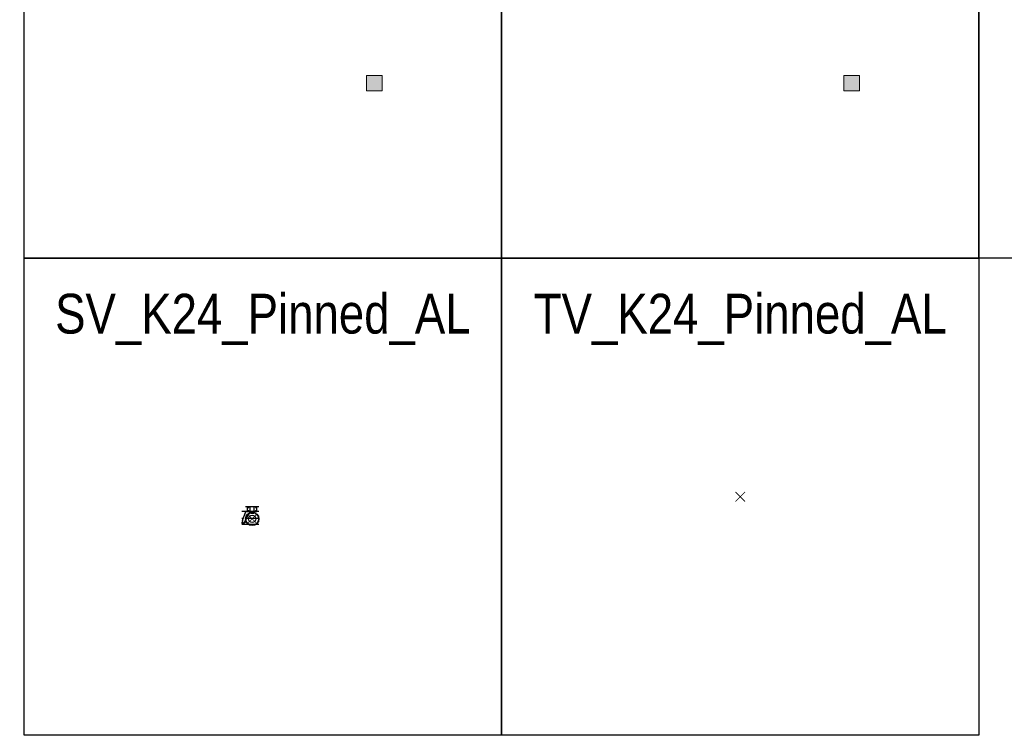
# Model space of a CAD drawing. Header units: millimetres. Extents: x -105000 to 107023, y -75000 to 15000.
# Tile 7 of 11: x -15281 to 46596, y -75000 to -30000. Entities that reach past the tile are written whole.
import ezdxf

# ---------------------------------------------------------------- set-up
doc = ezdxf.new("R2010")
doc.units = ezdxf.units.MM
doc.set_wipeout_variables(frame=1)
doc.layers.get('Defpoints').update_dxf_attribs({"color": 210})
doc.layers.add('$0$2', color=2, linetype='Continuous')
doc.layers.add('SPMT-Group1', color=44, linetype='Continuous', lineweight=13)
doc.layers.add('SPMT-Group2', color=152, linetype='Continuous', lineweight=13)
doc.styles.add('Arial Narrow', font='ARIALN.TTF')

# ---------------------------------------------------------------- blocks, each defined once
blk = doc.blocks.new('SPMT-Bogie')
at = {"transparency": 33554559}
blk.add_hatch(color=256, dxfattribs=at).paths.add_polyline_path([(-490, -490), (-490, 490), (490, 490), (490, -490)], flags=0)
blk.add_lwpolyline([(-490, -490), (-490, 490), (490, 490), (490, -490)], close=True)
blk = doc.blocks.new('*U57')
at = {"layer": 'SPMT-Group1'}
blk.add_blockref('SPMT-Bogie', (0, 0), dxfattribs=at)
blk = doc.blocks.new('*U58')
at = {"color": 0, "linetype": 'ByBlock', "lineweight": -2, "transparency": 16777216}
blk.add_blockref('*U57', (0, 0), dxfattribs=at)
blk = doc.blocks.new('SARTD_GROUP_1_SQUARE')
at = {"rotation": 90}
blk.add_blockref('*U58', (0, 0), dxfattribs=at)
blk = doc.blocks.new('*U55')
at = {"layer": 'SPMT-Group2'}
blk.add_blockref('SPMT-Bogie', (0, 0), dxfattribs=at)
blk = doc.blocks.new('*U56')
at = {"color": 0, "linetype": 'ByBlock', "lineweight": -2, "transparency": 16777216}
blk.add_blockref('*U55', (0, 0), dxfattribs=at)
blk = doc.blocks.new('SARTD_GROUP_2_SQUARE')
at = {"rotation": 90}
blk.add_blockref('*U56', (0, 0), dxfattribs=at)
blk = doc.blocks.new('*U15')
at = {"layer": '$0$2'}
for p, q in [((-300, -320), (-300, 0)), ((-128, -320), (-128, 0)), ((128, -320), (128, 0)), ((300, -320), (300, 0)), ((-603, -884), (-390, -320)), ((-453, -955), (-251, -537)), ((-390, -320), (-300, -320)), ((-300, -320), (300, -320)), ((-71, -424), (112, -424)), ((-66, -424), (-66, -320)), ((112, -320), (112, -424)), ((-603, -884), (-603, -952)), ((-526, -1088), (-458, -1005)), ((-458, -1005), (-453, -955))]:
    blk.add_line(p, q, dxfattribs=at)
for centre, radius in [((-240, -70), 23), ((-240, -280), 23), ((240, -70), 23), ((240, -280), 23), ((-580, -1044), 40.5)]:
    blk.add_circle(centre, radius, dxfattribs=at)
for centre, radius, start, end in [((-71, -624), 200, 90, 154.14987), ((-580, -1044), 70, 125.6619, 321), ((-646, -952), 43, 305.6619, 0)]:
    blk.add_arc(centre, radius, start, end, dxfattribs=at)
blk = doc.blocks.new('$0$KAMAG K2400ST WHEEL SIDE 01')
at = {"layer": '$0$2'}
for radius in [400, 229]:
    blk.add_circle((0, 420), radius, dxfattribs=at)
at = {"color": 0}
blk.add_circle((0, 420), 420, dxfattribs=at)
blk = doc.blocks.new('*U12')
at = {"color": 0}
blk.add_blockref('$0$KAMAG K2400ST WHEEL SIDE 01', (0, 0), dxfattribs=at)
blk = doc.blocks.new('SV_K24_Pinned_Axle')
blk.add_wipeout([(150, 1044), (1000, 1044), (1000, -806), (160, -806)])
at = {"layer": '$0$2'}
blk.add_line((1000, 724), (-70, 724), dxfattribs=at)
at = {"color": 0}
blk.add_line((150, 1045), (1000, 1044), dxfattribs=at)
at = {"color": 8}
for p, q in [((-70, 314), (35, 314)), ((236, 314), (1000, 314)), ((1000, -86), (-70, -86))]:
    blk.add_line(p, q, dxfattribs=at)
at = {"color": 10, "const_width": 50}
for points in [[(279, 565), (881, -37)], [(279, -37), (881, 565)]]:
    blk.add_lwpolyline(points, dxfattribs=at)
at = {"color": 0}
for name, p in [('*U15', (580, 1044)), ('*U12', (580, -156))]:
    blk.add_blockref(name, p, dxfattribs=at)
blk = doc.blocks.new('TV_K24_Pinned_Axle')
at = {"color": 10, "const_width": 50}
for points in [[(-301, 301), (301, -301)], [(-301, -301), (301, 301)]]:
    blk.add_lwpolyline(points, dxfattribs=at)

msp = doc.modelspace()

# ---------------------------------------------------------------- linework, layer by layer
at = {"layer": 'Defpoints'}
for points in [[(-15000, -15000), (15000, -15000), (15000, -45000), (-15000, -45000)], [(15000, -15000), (45000, -15000), (45000, -45000), (15000, -45000)], [(45000, -15000), (75000, -15000), (75000, -45000), (45000, -45000)], [(15000, -45000), (45000, -45000), (45000, -75000), (15000, -75000)]]:
    msp.add_lwpolyline(points, close=True, dxfattribs=at)

# ---------------------------------------------------------------- block references
for name, p in [('SARTD_GROUP_1_SQUARE', (7000, -33993)), ('SARTD_GROUP_2_SQUARE', (37000, -33993)), ('TV_K24_Pinned_Axle', (30000, -60000)), ('SV_K24_Pinned_Axle', (-1250, -61652))]:
    msp.add_blockref(name, p)

# ---------------------------------------------------------------- texts
at = {"layer": 'Defpoints', "char_height": 2500, "attachment_point": 5, "style": 'Arial Narrow'}
for s, insert in [('SV_K24_Pinned_AL', (0, -48847)), ('TV_K24_Pinned_AL', (30000, -48847))]:
    msp.add_mtext_dynamic_manual_height_columns(s, width=35029.82, gutter_width=0, heights=[6435], dxfattribs=dict(at, insert=insert))

# ---------------------------------------------------------------- next in the draw order: linework, layer by layer
at = {"layer": 'Defpoints'}
msp.add_lwpolyline([(-15000, -45000), (15000, -45000), (15000, -75000), (-15000, -75000)], close=True, dxfattribs=at)

doc.saveas('drawing.dxf')
